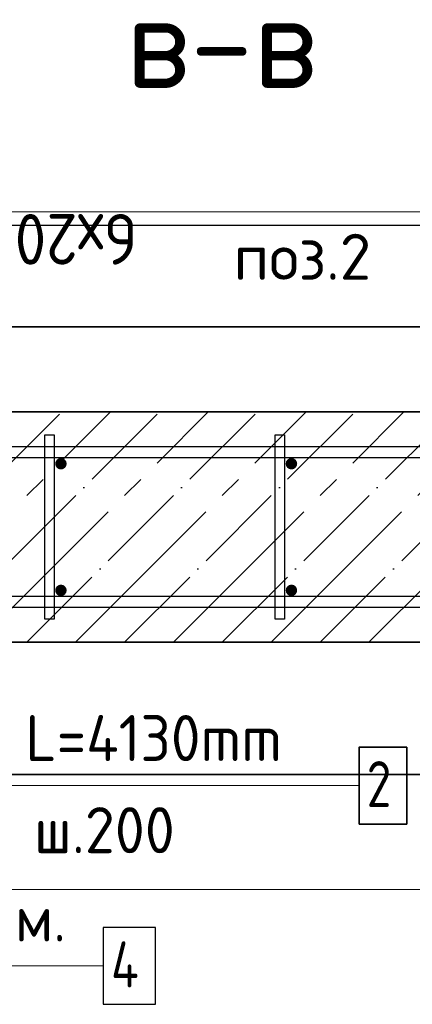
# Model space of a CAD drawing. Header units: millimetres. Extents: x -2995 to 47287, y -2809 to 58122.
# Tile 89 of 143: x 29326 to 29667, y 42334 to 43189. Entities that reach past the tile are written whole.
import ezdxf

# ---------------------------------------------------------------- set-up
doc = ezdxf.new("R2010")
doc.units = ezdxf.units.MM
doc.header["$PDMODE"] = 65
doc.linetypes.add('______11', pattern=[100, 80, -10, 0, -10])
doc.linetypes.add('______5', pattern=[220, 160, -20, 20, -20])
for name, color, linetype, lineweight in [('Standard', 7, 'Continuous', 25), ('Арм.стержн. вертикальными 1', 22, 'Continuous', 35), ('Арм.стержн.горизонт. 1', 180, 'Continuous', 35), ('Размерная линия_ общее', 7, 'Continuous', 13)]:
    doc.layers.add(name, color=color, linetype=linetype, lineweight=lineweight)
doc.layers.add('Арм.стержн.Стяжки', color=7, linetype='Continuous', lineweight=35, true_color=0x501e0f)
doc.styles.add('ISOCPEUR', font='ISOCPEUR')
doc.dimstyles.new('DIMSTYLE_3', dxfattribs={"dimtxt": 44, "dimasz": 50, "dimexe": 0, "dimexo": 0, "dimgap": 22, "dimtad": 2, "dimdec": 0, "dimrnd": 5, "dimzin": 12, "dimdsep": 46, "dimtxsty": 'ISOCPEUR', "dimblk1": 'ALL_ML_STRICH', "dimblk2": 'ALL_ML_STRICH', "dimsah": 1, "dimcen": 0, "dimclrd": 7, "dimclre": 256, "dimclrt": 7, "dimadec": 0, "dimazin": 0, "dimtfac": 1, "dimtdec": 0, "dimtix": 1, "dimtmove": 2, "dimatfit": 3, "dimfxl": 0, "dimtzin": 0, "dimlwd": 0, "dimlwe": -3, "dimarcsym": 0})

# ---------------------------------------------------------------- blocks, each defined once
blk = doc.blocks.new('ALL_ML_STRICH')
at = {"color": 0, "linetype": 'ByBlock', "lineweight": -2}
for p, q in [((0, -0.5), (0, 0.5)), ((-0.3, -0.3), (0.3, 0.3)), ((-1, 0), (0.5, 0))]:
    blk.add_line(p, q, dxfattribs=at)
blk = doc.blocks.new('*D183')
at = {"layer": 'DEFPOINTS', "color": 7, "linetype": 'Continuous', "lineweight": 13, "transparency": 33554687}
for p in [(30161.9, 43010.4), (28961.9, 42803.46), (30161.9, 42803.46)]:
    blk.add_point(p, dxfattribs=at)
at = {"layer": 'Размерная линия_ общее', "color": 253, "linetype": 'Continuous', "lineweight": -2, "true_color": 0xa0a0a0, "transparency": 33554687}
for p, q in [((28961.9, 42823.46), (28961.9, 43010.4)), ((30161.9, 42823.46), (30161.9, 43010.4))]:
    blk.add_line(p, q, dxfattribs=at)
at = {"layer": 'Размерная линия_ общее', "color": 7, "linetype": 'Continuous', "lineweight": -2, "transparency": 33554687}
blk.add_line((30161.9, 43010.4), (28961.9, 43010.4), dxfattribs=at)
at = {"layer": 'Размерная линия_ общее', "color": 7, "linetype": 'Continuous', "lineweight": 13, "transparency": 33554687, "xscale": 50, "yscale": 50, "zscale": 50}
for p, rotation in [((28961.9, 43010.4), 180), ((30161.9, 43010.4), 360)]:
    blk.add_blockref('ALL_ML_STRICH', p, dxfattribs=dict(at, rotation=rotation))
at = {"layer": 'Размерная линия_ общее', "color": 7, "linetype": 'Continuous', "lineweight": 13, "transparency": 33554687, "insert": (29427.9, 42976.4), "char_height": 44, "width": 2.2, "attachment_point": 1, "rotation": 180, "line_spacing_factor": 0.60241, "style": 'ISOCPEUR'}
blk.add_mtext('\\W0.91;6х200=1200', dxfattribs=at)

msp = doc.modelspace()

# ---------------------------------------------------------------- hatches: boundary and pattern name
at = {"layer": 'Арм.стержн. вертикальными 1', "linetype": 'Continuous', "lineweight": 50, "transparency": 33554687}
for points in [[(29366.89, 42803.46), (29366.51, 42805.37), (29365.43, 42807), (29363.81, 42808.08), (29361.89, 42808.46), (29359.98, 42808.08), (29358.36, 42807), (29357.28, 42805.37), (29356.89, 42803.46), (29357.28, 42801.55), (29358.36, 42799.92), (29359.98, 42798.84), (29361.89, 42798.46), (29363.81, 42798.84), (29365.43, 42799.92), (29366.51, 42801.55)], [(29566.89, 42803.46), (29566.51, 42805.37), (29565.43, 42807), (29563.81, 42808.08), (29561.89, 42808.46), (29559.98, 42808.08), (29558.36, 42807), (29557.28, 42805.37), (29556.89, 42803.46), (29557.28, 42801.55), (29558.36, 42799.92), (29559.98, 42798.84), (29561.89, 42798.46), (29563.81, 42798.84), (29565.43, 42799.92), (29566.51, 42801.55)], [(29366.89, 42693.46), (29366.51, 42695.37), (29365.43, 42696.99), (29363.81, 42698.08), (29361.89, 42698.46), (29359.98, 42698.08), (29358.36, 42696.99), (29357.28, 42695.37), (29356.89, 42693.46), (29357.28, 42691.55), (29358.36, 42689.92), (29359.98, 42688.84), (29361.89, 42688.46), (29363.81, 42688.84), (29365.43, 42689.92), (29366.51, 42691.55)], [(29566.89, 42693.46), (29566.51, 42695.37), (29565.43, 42696.99), (29563.81, 42698.08), (29561.89, 42698.46), (29559.98, 42698.08), (29558.36, 42696.99), (29557.28, 42695.37), (29556.89, 42693.46), (29557.28, 42691.55), (29558.36, 42689.92), (29559.98, 42688.84), (29561.89, 42688.46), (29563.81, 42688.84), (29565.43, 42689.92), (29566.51, 42691.55)]]:
    msp.add_hatch(color=4, dxfattribs=at).paths.add_polyline_path(points)

# ---------------------------------------------------------------- linework, layer by layer
at = {"color": 52, "linetype": 'Continuous', "lineweight": -3, "transparency": 33554687}
for p, q in [((30290.69, 42922.41), (28527.35, 42922.41)), ((28527.35, 42922.41), (30290.69, 42922.41)), ((28527.35, 42533.57), (30290.69, 42533.57)), ((30290.69, 42533.57), (28527.35, 42533.57))]:
    msp.add_line(p, q, dxfattribs=at)
at = {"layer": 'Standard', "color": 7, "linetype": 'Continuous', "lineweight": 35, "transparency": 33554687}
for p, q in [((30201.9, 42848.46), (28751.9, 42848.46)), ((28751.9, 42648.46), (30201.9, 42648.46))]:
    msp.add_line(p, q, dxfattribs=at)
at = {"layer": 'Standard', "color": 253, "linetype": '______11', "lineweight": -3, "true_color": 0xababab, "transparency": 33554687}
for p, q in [((29162.5, 42648.46), (29362.5, 42848.46)), ((29247.35, 42648.46), (29447.35, 42848.46)), ((29332.21, 42648.46), (29532.21, 42848.46)), ((29417.06, 42648.46), (29617.06, 42848.46)), ((29501.91, 42648.46), (29701.91, 42848.46)), ((29586.77, 42648.46), (29786.77, 42848.46))]:
    msp.add_line(p, q, dxfattribs=at)
at = {"layer": 'Standard', "color": 253, "linetype": '______5', "lineweight": -3, "true_color": 0xababab, "transparency": 33554687}
for p, q in [((29204.93, 42648.46), (29404.93, 42848.46)), ((29289.78, 42648.46), (29489.78, 42848.46)), ((29374.63, 42648.46), (29574.63, 42848.46)), ((29459.49, 42648.46), (29659.49, 42848.46)), ((29544.34, 42648.46), (29744.34, 42848.46)), ((29629.19, 42648.46), (29829.19, 42848.46))]:
    msp.add_line(p, q, dxfattribs=at)
at = {"layer": 'Standard', "color": 7, "linetype": 'Continuous', "lineweight": 13, "transparency": 33554687}
msp.add_lwpolyline([(28427.35, 42433.57), (30390.69, 42433.57), (30390.69, 43022.41), (28427.35, 43022.41), (28427.35, 42433.57)], dxfattribs=at)
at = {"layer": 'Арм.стержн. вертикальными 1', "color": 7, "linetype": 'Continuous', "lineweight": 13, "transparency": 33554687}
msp.add_line((29212.55, 42523.79), (29620.55, 42523.79), dxfattribs=at)
at = {"layer": 'Арм.стержн. вертикальными 1', "color": 7, "linetype": 'Continuous', "lineweight": 35, "transparency": 33554687}
msp.add_lwpolyline([(29620.55, 42490.45), (29661.88, 42490.45), (29661.88, 42557.12), (29620.55, 42557.12), (29620.55, 42490.45)], dxfattribs=at)
at = {"layer": 'Арм.стержн.горизонт. 1', "color": 52, "linetype": 'Continuous', "lineweight": 25, "transparency": 33554687}
for p, q in [((30201.9, 42848.46), (28751.9, 42848.46)), ((30201.9, 42648.46), (28751.9, 42648.46))]:
    msp.add_line(p, q, dxfattribs=at)
at = {"layer": 'Арм.стержн.горизонт. 1', "color": 7, "linetype": 'Continuous', "lineweight": 13, "transparency": 33554687}
msp.add_line((29110.67, 42367.17), (29398.67, 42367.17), dxfattribs=at)
at = {"layer": 'Арм.стержн.горизонт. 1', "color": 4, "linetype": 'Continuous', "lineweight": 25, "transparency": 33554687}
for points in [[(28781.89, 42818.46), (30171.89, 42818.46), (30171.89, 42808.46), (28781.89, 42808.46), (28781.89, 42818.46)], [(28781.89, 42818.46), (30171.89, 42818.46), (30171.89, 42808.46), (28781.89, 42808.46), (28781.89, 42818.46)], [(28781.89, 42818.46), (30171.89, 42818.46), (30171.89, 42808.46), (28781.89, 42808.46), (28781.89, 42818.46)], [(28781.89, 42818.46), (30171.89, 42818.46), (30171.89, 42808.46), (28781.89, 42808.46), (28781.89, 42818.46)], [(28781.89, 42818.46), (30171.89, 42818.46), (30171.89, 42808.46), (28781.89, 42808.46), (28781.89, 42818.46)], [(28781.89, 42818.46), (30171.89, 42818.46), (30171.89, 42808.46), (28781.89, 42808.46), (28781.89, 42818.46)], [(28781.89, 42818.46), (30171.89, 42818.46), (30171.89, 42808.46), (28781.89, 42808.46), (28781.89, 42818.46)], [(28781.89, 42818.46), (30171.89, 42818.46), (30171.89, 42808.46), (28781.89, 42808.46), (28781.89, 42818.46)], [(28781.89, 42818.46), (30171.89, 42818.46), (30171.89, 42808.46), (28781.89, 42808.46), (28781.89, 42818.46)], [(28781.89, 42818.46), (30171.89, 42818.46), (30171.89, 42808.46), (28781.89, 42808.46), (28781.89, 42818.46)], [(28781.89, 42818.46), (30171.89, 42818.46), (30171.89, 42808.46), (28781.89, 42808.46), (28781.89, 42818.46)], [(28781.89, 42818.46), (30171.89, 42818.46), (30171.89, 42808.46), (28781.89, 42808.46), (28781.89, 42818.46)], [(28781.89, 42818.46), (30171.89, 42818.46), (30171.89, 42808.46), (28781.89, 42808.46), (28781.89, 42818.46)], [(28781.89, 42818.46), (30171.89, 42818.46), (30171.89, 42808.46), (28781.89, 42808.46), (28781.89, 42818.46)], [(28781.89, 42818.46), (30171.89, 42818.46), (30171.89, 42808.46), (28781.89, 42808.46), (28781.89, 42818.46)], [(28781.89, 42688.46), (30171.89, 42688.46), (30171.89, 42678.46), (28781.89, 42678.46), (28781.89, 42688.46)], [(28781.89, 42688.46), (30171.89, 42688.46), (30171.89, 42678.46), (28781.89, 42678.46), (28781.89, 42688.46)], [(28781.89, 42688.46), (30171.89, 42688.46), (30171.89, 42678.46), (28781.89, 42678.46), (28781.89, 42688.46)], [(28781.89, 42688.46), (30171.89, 42688.46), (30171.89, 42678.46), (28781.89, 42678.46), (28781.89, 42688.46)], [(28781.89, 42688.46), (30171.89, 42688.46), (30171.89, 42678.46), (28781.89, 42678.46), (28781.89, 42688.46)], [(28781.89, 42688.46), (30171.89, 42688.46), (30171.89, 42678.46), (28781.89, 42678.46), (28781.89, 42688.46)], [(28781.89, 42688.46), (30171.89, 42688.46), (30171.89, 42678.46), (28781.89, 42678.46), (28781.89, 42688.46)], [(28781.89, 42688.46), (30171.89, 42688.46), (30171.89, 42678.46), (28781.89, 42678.46), (28781.89, 42688.46)], [(28781.89, 42688.46), (30171.89, 42688.46), (30171.89, 42678.46), (28781.89, 42678.46), (28781.89, 42688.46)], [(28781.89, 42688.46), (30171.89, 42688.46), (30171.89, 42678.46), (28781.89, 42678.46), (28781.89, 42688.46)], [(28781.89, 42688.46), (30171.89, 42688.46), (30171.89, 42678.46), (28781.89, 42678.46), (28781.89, 42688.46)], [(28781.89, 42688.46), (30171.89, 42688.46), (30171.89, 42678.46), (28781.89, 42678.46), (28781.89, 42688.46)], [(28781.89, 42688.46), (30171.89, 42688.46), (30171.89, 42678.46), (28781.89, 42678.46), (28781.89, 42688.46)], [(28781.89, 42688.46), (30171.89, 42688.46), (30171.89, 42678.46), (28781.89, 42678.46), (28781.89, 42688.46)], [(28781.89, 42688.46), (30171.89, 42688.46), (30171.89, 42678.46), (28781.89, 42678.46), (28781.89, 42688.46)]]:
    msp.add_lwpolyline(points, dxfattribs=at)
at = {"layer": 'Арм.стержн.горизонт. 1', "color": 7, "linetype": 'Continuous', "lineweight": 25, "transparency": 33554687}
msp.add_lwpolyline([(29398.67, 42333.83), (29444, 42333.83), (29444, 42400.5), (29398.67, 42400.5), (29398.67, 42333.83)], dxfattribs=at)
at = {"layer": 'Арм.стержн.Стяжки', "color": 40, "linetype": 'Continuous', "lineweight": 25, "transparency": 33554687}
for points in [[(29355.89, 42828.46), (29355.89, 42668.46), (29347.89, 42668.46), (29347.89, 42828.46), (29355.89, 42828.46)], [(29355.89, 42828.46), (29355.89, 42668.46), (29347.89, 42668.46), (29347.89, 42828.46), (29355.89, 42828.46)], [(29355.89, 42828.46), (29355.89, 42668.46), (29347.89, 42668.46), (29347.89, 42828.46), (29355.89, 42828.46)], [(29355.89, 42828.46), (29355.89, 42668.46), (29347.89, 42668.46), (29347.89, 42828.46), (29355.89, 42828.46)], [(29355.89, 42828.46), (29355.89, 42668.46), (29347.89, 42668.46), (29347.89, 42828.46), (29355.89, 42828.46)], [(29355.89, 42828.46), (29355.89, 42668.46), (29347.89, 42668.46), (29347.89, 42828.46), (29355.89, 42828.46)], [(29355.89, 42828.46), (29355.89, 42668.46), (29347.89, 42668.46), (29347.89, 42828.46), (29355.89, 42828.46)], [(29555.89, 42828.46), (29555.89, 42668.46), (29547.89, 42668.46), (29547.89, 42828.46), (29555.89, 42828.46)], [(29555.89, 42828.46), (29555.89, 42668.46), (29547.89, 42668.46), (29547.89, 42828.46), (29555.89, 42828.46)], [(29555.89, 42828.46), (29555.89, 42668.46), (29547.89, 42668.46), (29547.89, 42828.46), (29555.89, 42828.46)], [(29555.89, 42828.46), (29555.89, 42668.46), (29547.89, 42668.46), (29547.89, 42828.46), (29555.89, 42828.46)], [(29555.89, 42828.46), (29555.89, 42668.46), (29547.89, 42668.46), (29547.89, 42828.46), (29555.89, 42828.46)], [(29555.89, 42828.46), (29555.89, 42668.46), (29547.89, 42668.46), (29547.89, 42828.46), (29555.89, 42828.46)], [(29555.89, 42828.46), (29555.89, 42668.46), (29547.89, 42668.46), (29547.89, 42828.46), (29555.89, 42828.46)]]:
    msp.add_lwpolyline(points, dxfattribs=at)

# ---------------------------------------------------------------- texts
at = {"layer": 'Standard', "color": 7, "linetype": 'Continuous', "lineweight": 13, "transparency": 33554687, "insert": (29418.1, 43169.94), "char_height": 80, "width": 204.5217, "attachment_point": 4, "style": 'ISOCPEUR'}
msp.add_mtext('\\A1;{\\fISOCPEUR|i0|b0;\\H80.000000;\\W1.000000;\\C7;в-в}\\P', dxfattribs=at)
at = {"layer": 'Standard', "color": 7, "linetype": 'Continuous', "lineweight": 18, "transparency": 33554687, "insert": (29511.66, 42963.22), "char_height": 40, "width": 140.7692, "attachment_point": 7, "style": 'ISOCPEUR'}
msp.add_mtext('\\A1;{\\fISOCPEUR|i0|b0;\\H40.000000;\\W1.000000;\\C7;поз.2}\\P', dxfattribs=at)
at = {"layer": 'Арм.стержн. вертикальными 1', "color": 7, "linetype": 'Continuous', "lineweight": 25, "transparency": 33554687, "char_height": 40, "attachment_point": 7, "style": 'ISOCPEUR'}
for s, insert, width in [('\\W0.94;ø10 L=4130mm ', (29232.55, 42545.12), 386.6352), ('\\W0.78;2', (29627.21, 42505.12), 43.521), ('\\W0.95;ш.200 ', (29338.55, 42465.12), 174.9327)]:
    msp.add_mtext(s, dxfattribs=dict(at, insert=insert, width=width))
at = {"layer": 'Арм.стержн.горизонт. 1', "color": 7, "linetype": 'Continuous', "lineweight": 25, "transparency": 33554687, "char_height": 40, "attachment_point": 7, "style": 'ISOCPEUR'}
for s, insert, width in [('\\W0.94;ø10 L=п.м.', (29130.67, 42388.5), 266.6441), ('\\W0.80;4', (29405.33, 42348.5), 47.9778)]:
    msp.add_mtext(s, dxfattribs=dict(at, insert=insert, width=width))

# ---------------------------------------------------------------- dimensions: what is measured, and where the dimension line sits
at = {"layer": 'Размерная линия_ общее', "color": 7, "linetype": 'Continuous', "lineweight": 13, "transparency": 33554687}
dim = msp.add_linear_dim(base=(28961.9, 43010.4), p1=(30161.9, 42823.46), p2=(28961.9, 42823.46), angle=180, text='\\W0.91;6х200=1200', dimstyle='DIMSTYLE_3', override={"dimpost": '<>', "dimclrd": 7, "dimclre": 253, "dimclrt": 7, "dimlwd": 0, "dimlwe": 65533}, dxfattribs=at)
dim.commit()
dim.dimension.update_dxf_attribs({"geometry": '*D183', "text_midpoint": (29561.9, 43032.4), "dimtype": 160})

doc.saveas('drawing.dxf')
